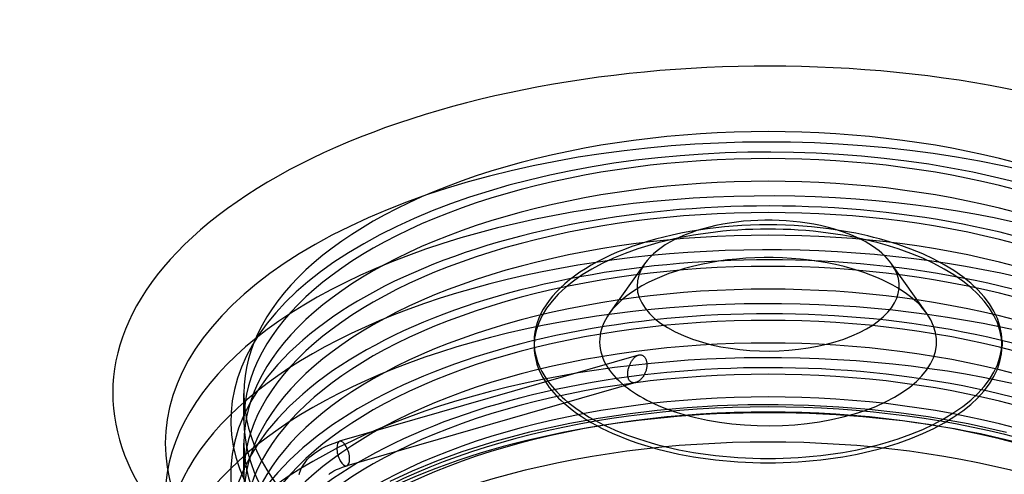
# Model space of a CAD drawing. Header units: millimetres. Extents: x -234 to 234, y -273 to 83.
# Tile 4 of 5: x -234 to 74, y -59 to 83. Entities that reach past the tile are written whole.
import ezdxf

# ---------------------------------------------------------------- set-up
doc = ezdxf.new("R2010")
doc.units = ezdxf.units.MM
doc.layers.add('HIDDEN', color=7, linetype='Continuous')
doc.layers.add('THICK', color=7, linetype='Continuous')

msp = doc.modelspace()

# ---------------------------------------------------------------- linework, layer by layer
at = {"layer": 'HIDDEN'}
for p, q in [((-43.3, -24.85), (-43.19, -24.6)), ((-43.19, -24.6), (-43.08, -24.36)), ((-43.08, -24.36), (-43.07, -24.35)), ((-43.07, -24.34), (-43.06, -24.33)), ((-43.07, -24.35), (-43.07, -24.34)), ((-43.07, -24.34), (-43.07, -24.34)), ((-43.06, -24.32), (-42.94, -24.09)), ((-43.06, -24.33), (-43.06, -24.32)), ((-43.06, -24.32), (-43.06, -24.32)), ((-42.94, -24.09), (-42.81, -23.87)), ((-42.81, -23.87), (-42.68, -23.65)), ((-42.68, -23.65), (-42.54, -23.43)), ((-42.54, -23.43), (-42.39, -23.23)), ((-42.39, -23.23), (-42.24, -23.03)), ((-42.24, -23.03), (-42.08, -22.84)), ((-42.08, -22.84), (-41.91, -22.67)), ((-41.91, -22.67), (-41.75, -22.5)), ((-41.75, -22.5), (-41.58, -22.35)), ((-41.58, -22.35), (-41.4, -22.22)), ((-41.4, -22.22), (-41.23, -22.1)), ((-41.23, -22.1), (-41.06, -21.99)), ((-41.06, -21.99), (-40.89, -21.9)), ((-40.89, -21.9), (-40.71, -21.83)), ((-40.71, -21.83), (-40.53, -21.77)), ((-43.91, -27.56), (-43.9, -27.3)), ((-43.91, -27.82), (-43.91, -27.56)), ((-43.9, -27.3), (-43.87, -27.03)), ((-43.87, -27.03), (-43.84, -26.75)), ((-43.84, -26.75), (-43.79, -26.48)), ((-43.79, -26.48), (-43.73, -26.2)), ((-43.73, -26.2), (-43.66, -25.92)), ((-43.66, -25.92), (-43.59, -25.65)), ((-43.59, -25.65), (-43.5, -25.37)), ((-43.5, -25.37), (-43.4, -25.11)), ((-43.4, -25.11), (-43.3, -24.85)), ((-43.9, -28.07), (-43.91, -27.82)), ((-43.87, -28.32), (-43.9, -28.07)), ((-43.84, -28.57), (-43.87, -28.32)), ((-43.78, -28.81), (-43.84, -28.57)), ((-43.72, -29.04), (-43.78, -28.81)), ((-43.64, -29.25), (-43.72, -29.04)), ((-43.54, -29.45), (-43.64, -29.25)), ((-43.43, -29.64), (-43.54, -29.45)), ((-43.31, -29.81), (-43.43, -29.64)), ((-43.18, -29.95), (-43.31, -29.81)), ((-43.03, -30.08), (-43.18, -29.95)), ((-42.88, -30.19), (-43.03, -30.08)), ((-42.72, -30.28), (-42.88, -30.19)), ((-42.55, -30.35), (-42.72, -30.28)), ((-42.37, -30.39), (-42.55, -30.35)), ((-42.18, -30.42), (-42.37, -30.39)), ((-41.99, -30.43), (-42.18, -30.42)), ((-41.79, -30.42), (-41.99, -30.43)), ((-41.59, -30.39), (-41.79, -30.42)), ((-41.39, -30.34), (-41.59, -30.39)), ((-164, -42.22), (-164, -33.77)), ((-34.71, -39.11), (-44, -40.22)), ((-25.3, -38.27), (-34.71, -39.11)), ((-15.85, -37.69), (-25.3, -38.27)), ((-6.35, -37.38), (-15.85, -37.69)), ((3.17, -37.33), (-6.35, -37.38)), ((12.68, -37.56), (3.17, -37.33)), ((22.18, -38.05), (12.68, -37.56)), ((31.59, -38.8), (22.18, -38.05)), ((40.89, -39.82), (31.59, -38.8)), ((50.05, -41.09), (40.89, -39.82)), ((-53.12, -41.58), (-62.05, -43.19)), ((-44, -40.22), (-53.12, -41.58)), ((62.56, -43.29), (50.05, -41.09)), ((-74.6, -45.95), (-85.48, -48.86)), ((-62.05, -43.19), (-74.6, -45.95)), ((74.62, -45.96), (62.56, -43.29)), ((-85.48, -48.86), (-95.8, -52.11)), ((-164, -59.11), (-164, -49.32)), ((-95.8, -52.11), (-103.78, -55)), ((-103.78, -55), (-111.31, -58.08)), ((-111.31, -58.08), (-118.37, -61.31))]:
    msp.add_line(p, q, dxfattribs=at)
for centre, major_axis, ratio, start_param, end_param in [((0, -49.32), (188.6, 0), 0.5, 1.047198, 3.628626), ((0, -42.22), (168.1, 0), 0.5, 1.047198, 3.798284), ((0, -33.77), (-164, 0), 0.5, -2.094395, -0.000001), ((0, -42.22), (164, 0), 0.5, 1.047198, 3.141591), ((0, -59.11), (168.1, 0), 0.5, 1.047198, 4.18879), ((0, -49.32), (-164, 0), 0.5, -2.094395, -0.000001), ((0, -66.21), (188.6, 0), 0.5, 1.047198, 3.233581), ((0, -42.22), (168.1, 0), 0.5, -2.094395, 1.047198), ((0, -59.11), (164, 0), 0.5, 1.047198, 3.141591), ((0, -75.99), (168.1, 0), 0.5, 1.047198, 4.18879), ((0, -66.21), (-164, 0), 0.5, -2.094395, -0.000001), ((0, -18.9), (73.2, 0), 0.5, 1.047198, 3.141604), ((0, -17.55), (73.2, 0), 0.5, 1.270875, 1.870718), ((0, -83.1), (188.6, 0), 0.5, 1.047198, 3.053461), ((0, -59.11), (168.1, 0), 0.5, -2.094395, 1.047198), ((0, -18.9), (73.2, 0), 0.5, 0.000012, 1.047198), ((0, -75.99), (164, 0), 0.5, 1.047198, 3.141591), ((0, -17.55), (52.7, 0), 0.5, 1.047198, 2.801755), ((0, -92.88), (168.1, 0), 0.5, 1.047198, 4.18879), ((0, -17.55), (52.7, 0), 0.5, 0.33984, 1.047198), ((0, -83.1), (-164, 0), 0.5, -2.094395, -0.000001), ((0, -99.98), (188.6, 0), 0.5, 1.047198, 3.051931), ((0, -75.99), (168.1, 0), 0.5, -2.094395, 1.047198), ((0, -92.88), (164, 0), 0.5, 1.047198, 3.141591), ((0, -109.77), (168.1, 0), 0.5, 1.047198, 4.18879), ((0, -99.98), (-164, 0), 0.5, -2.094395, -0.000001), ((0, -116.87), (188.6, 0), 0.5, 1.047198, 3.051931), ((0, -92.88), (168.1, 0), 0.5, -2.094395, 1.047198), ((0, -109.77), (164, 0), 0.5, 1.047198, 3.141591), ((0, -125.92), (-172.2, 0), 0.5, -2.094395, -0.523599), ((0, -121.59), (167.2, 0), 0.5, -0.523599, 2.617994), ((0, -17.55), (52.7, 0), 0.5, -2.866495, -2.590276), ((0, -18.9), (73.2, 0), 0.5, -2.828586, -2.630009), ((0, -17.55), (73.2, 0), 0.5, -2.796004, -2.59804), ((0, -116.87), (-164, 0), 0.5, -2.094395, -0.000001), ((0, -33.77), (-164, 0), 0.5, -0.000001, 1.047198), ((0, -33.77), (-164, 0), 0.5, 1.047198, 3.141591), ((0, -121.59), (-164, 0), 0.5, -2.094395, -0.000001), ((0, -109.77), (168.1, 0), 0.5, -2.094395, 1.047198), ((0, -42.22), (164, 0), 0.5, 3.141591, 4.18879), ((0, -42.22), (164, 0), 0.5, -2.094395, -0.000001), ((0, -135.1), (-172.2, 0), 0.5, -2.094395, 0.000002), ((-132.93, -52.6), (-1.11, 3.84), 0.433013, -0.000007, 0.982794), ((0, -49.32), (-164, 0), 0.5, -0.000001, 1.047198), ((-132.93, -52.6), (-1.11, 3.84), 0.433013, 0.982794, 3.141552), ((0, -49.32), (-164, 0), 0.5, 1.047198, 3.141591), ((0, -59.11), (164, 0), 0.5, 3.141591, 4.18879)]:
    msp.add_ellipse(centre, major_axis=major_axis, ratio=ratio, start_param=start_param, end_param=end_param, dxfattribs=at)
at = {"layer": 'THICK'}
for p, q in [((-38.66, 6.83), (-49.69, -8.77)), ((49.69, -8.77), (38.66, 6.83)), ((-73.2, -17.55), (-73.2, -18.9)), ((73.2, -17.55), (73.2, -18.9)), ((-40.52, -21.76), (-134.04, -48.76)), ((-40.53, -21.77), (-40.35, -21.72)), ((-40.35, -21.72), (-40.18, -21.7)), ((-40.18, -21.7), (-40.01, -21.69)), ((-40.01, -21.69), (-39.84, -21.69)), ((-39.84, -21.69), (-39.68, -21.72)), ((-39.68, -21.72), (-39.52, -21.76)), ((-39.52, -21.76), (-39.36, -21.81)), ((-39.36, -21.81), (-39.21, -21.88)), ((-39.21, -21.88), (-39.07, -21.97)), ((-39.07, -21.97), (-38.93, -22.07)), ((-38.93, -22.07), (-38.8, -22.19)), ((-38.8, -22.19), (-38.67, -22.32)), ((-38.67, -22.32), (-38.55, -22.47)), ((-38.55, -22.47), (-38.44, -22.64)), ((-38.44, -22.64), (-38.34, -22.81)), ((-38.34, -22.81), (-38.25, -23.01)), ((-38.25, -23.01), (-38.17, -23.21)), ((-38.17, -23.21), (-38.1, -23.42)), ((-38.1, -23.42), (-38.04, -23.64)), ((-38.04, -23.64), (-37.99, -23.86)), ((-37.99, -23.86), (-37.96, -24.08)), ((-37.96, -24.08), (-37.93, -24.31)), ((-37.93, -24.31), (-37.92, -24.55)), ((-37.92, -24.55), (-37.91, -24.79)), ((-38.63, -27.69), (-38.76, -27.95)), ((-38.53, -27.47), (-38.63, -27.69)), ((-38.43, -27.25), (-38.53, -27.47)), ((-38.34, -27.03), (-38.43, -27.25)), ((-38.26, -26.79), (-38.34, -27.03)), ((-38.18, -26.55), (-38.26, -26.79)), ((-38.11, -26.3), (-38.18, -26.55)), ((-38.05, -26.05), (-38.11, -26.3)), ((-38, -25.8), (-38.05, -26.05)), ((-37.97, -25.54), (-38, -25.8)), ((-37.94, -25.29), (-37.97, -25.54)), ((-37.92, -25.04), (-37.94, -25.29)), ((-37.91, -24.79), (-37.92, -25.04)), ((-41.39, -30.34), (-131.82, -56.45)), ((-41.17, -30.27), (-41.39, -30.34)), ((-40.96, -30.18), (-41.17, -30.27)), ((-40.75, -30.07), (-40.96, -30.18)), ((-40.55, -29.95), (-40.75, -30.07)), ((-40.36, -29.81), (-40.55, -29.95)), ((-40.16, -29.66), (-40.36, -29.81)), ((-39.96, -29.49), (-40.16, -29.66)), ((-39.77, -29.31), (-39.96, -29.49)), ((-39.58, -29.11), (-39.77, -29.31)), ((-39.4, -28.9), (-39.58, -29.11)), ((-39.23, -28.67), (-39.4, -28.9)), ((-39.06, -28.44), (-39.23, -28.67)), ((-38.91, -28.2), (-39.06, -28.44)), ((-38.76, -27.95), (-38.91, -28.2)), ((-135.76, -49.31), (-134.04, -48.76)), ((-142.53, -52.96), (-141.64, -52.27)), ((-141.64, -52.27), (-140.8, -51.71)), ((-140.8, -51.71), (-139.69, -51.05)), ((-139.69, -51.05), (-138.48, -50.43)), ((-138.48, -50.43), (-137.17, -49.85)), ((-137.17, -49.85), (-135.76, -49.31)), ((-145.4, -56.14), (-144.86, -55.35)), ((-144.86, -55.35), (-144.16, -54.5)), ((-144.16, -54.5), (-143.33, -53.65)), ((-143.33, -53.65), (-142.53, -52.96)), ((-146.68, -59.12), (-146.47, -58.4)), ((-146.47, -58.4), (-146.4, -58.2)), ((-146.4, -58.2), (-146.15, -57.56)), ((-146.15, -57.56), (-145.85, -56.92)), ((-145.85, -56.92), (-145.4, -56.14)), ((-136.99, -58.78), (-136.51, -58.46)), ((-136.51, -58.46), (-135.82, -58.05)), ((-135.82, -58.05), (-135.03, -57.64)), ((-135.03, -57.64), (-134.12, -57.24)), ((-134.12, -57.24), (-133.11, -56.86)), ((-133.11, -56.86), (-131.82, -56.45)), ((-137.47, -59.15), (-136.99, -58.78))]:
    msp.add_line(p, q, dxfattribs=at)
for centre, major_axis, ratio, start_param, end_param in [((0, -33.77), (205, 0), 0.5, 1.047198, 4.18879), ((0, -33.77), (205, 0), 0.5, -2.094395, 1.047198), ((0, 0), (41, 0), 0.5, 1.047198, 2.801755), ((0, -17.55), (73.2, 0), 0.5, 1.870718, 3.141604), ((0, 0), (41, 0), 0.5, 0.33984, 1.047198), ((0, -17.55), (73.2, 0), 0.5, 1.047198, 1.270875), ((0, -17.55), (73.2, 0), 0.5, 0.000012, 1.047198), ((0, 0), (41, 0), 0.5, 2.801755, 4.18879), ((0, 0), (41, 0), 0.5, -2.094395, 0.33984), ((0, -17.55), (52.7, 0), 0.5, 2.801755, 3.41669), ((0, -17.55), (52.7, 0), 0.5, -2.094395, 0.33984), ((0, -17.55), (73.2, 0), 0.5, -3.141581, -2.796004), ((0, -17.55), (73.2, 0), 0.5, -2.094395, 0.000012), ((0, -18.9), (73.2, 0), 0.5, -3.141581, -2.828586), ((0, -18.9), (73.2, 0), 0.5, -2.094395, 0.000012), ((0, -17.55), (52.7, 0), 0.5, -2.590276, -2.094395), ((0, -18.9), (73.2, 0), 0.5, -2.630009, -2.094395), ((0, -17.55), (73.2, 0), 0.5, -2.59804, -2.094395), ((-132.93, -52.6), (-1.11, 3.84), 0.433013, -2.158799, -0.000007), ((-132.93, -52.6), (-1.11, 3.84), 0.433013, 3.141552, 4.124386)]:
    msp.add_ellipse(centre, major_axis=major_axis, ratio=ratio, start_param=start_param, end_param=end_param, dxfattribs=at)

doc.saveas('drawing.dxf')
